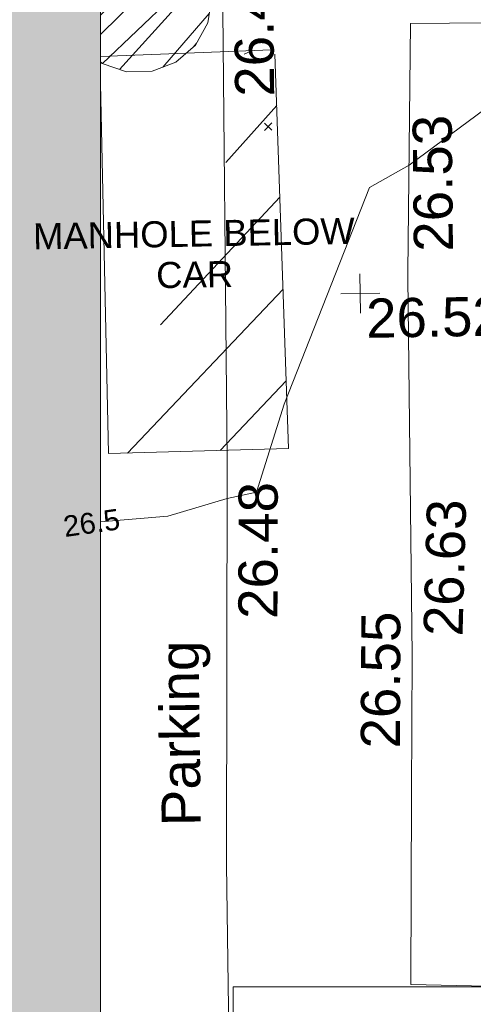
# Model space of a CAD drawing. Header units: millimetres. Extents: x -287732 to 520720, y -103372 to 287754.
# Tile 244 of 256: x 64509 to 68860, y 8956 to 18385. Entities that reach past the tile are written whole.
import ezdxf

# ---------------------------------------------------------------- set-up
doc = ezdxf.new("R2010")
doc.units = ezdxf.units.MM
doc.linetypes.add('IMPORT-HIDDEN2 _3_', pattern=[4762.5, 3175, -1587.5])
doc.linetypes.add('IMPORT-UG_ELEC_STREET LIGHTING_QLB2 _2_', pattern=[2700, 1500, -300.0000000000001, 0, -250, 150, -300.0000000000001, 0, -200])
for name, color, linetype, lineweight, true_color in [('00_UAV_FOOTPATH', 7, 'Continuous', 9, 0xa50000), ('00_UAV_LEVEL_SPOT', 7, 'Continuous', 9, 0x666666), ('00_UAV_PARKING', 4, 'Continuous', 9, 0x00ffff), ('01_DTM_CONTOUR_MNR', 7, 'Continuous', 9, 0xa5a552), ('01_DTM_CONTOUR_MNR_LABELS', 7, 'Continuous', 9, 0xa5a552), ('12333-PUM-2D-U-0001-C01 - Rev2_REVIT IMPORT_dwg', 7, 'Continuous', 9, 0x767676), ('A_RHA_Line', 7, 'Continuous', 9, 0x00a600), ('PUM-CHAMBER EXTENTS', 6, 'IMPORT-HIDDEN2 _3_', 9, 0xff00ff), ('PUM-UNABLE TO SURVEY', 190, 'Continuous', 9, 0x7f00ff)]:
    doc.layers.add(name, color=color, linetype=linetype, lineweight=lineweight, true_color=true_color)
for name, color, linetype, lineweight in [('00_UAV_SURFACE', 7, 'Continuous', 9), ('A_RHA_Detail', 7, 'Continuous', 9), ('A_RHA_Floor', 7, 'Continuous', 9), ('GEN-TEXT', 7, 'Continuous', 9)]:
    doc.layers.add(name, color=color, linetype=linetype, lineweight=lineweight)
doc.styles.add('Arial_1', font='arial.ttf', dxfattribs={"height": 250})
doc.styles.add('Swis721 Lt BT_1', font='swissl.ttf', dxfattribs={"height": 200})
doc.styles.add('Swis721 Lt BT_2', font='swissl.ttf', dxfattribs={"height": 375})

# ---------------------------------------------------------------- blocks, each defined once
blk = doc.blocks.new('12333-PUM-2D-U-0001-C01 - Rev2_REVIT IMPORT_dwg_UAV-2077255-Site Location Plan Proposed')
at = {"layer": '00_UAV_LEVEL_SPOT', "color": 254, "true_color": 0xcccccc, "flags": 128}
for points in [[(500.0000000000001, 0), (0, 0), (0, 500.0000000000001)], [(0, -500.0000000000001), (0, 0), (-500.0000000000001, 0)]]:
    blk.add_lwpolyline(points, dxfattribs=at)
blk = doc.blocks.new('12333-PUM-2D-U-0001-C01 - Rev2_REVIT IMPORT_dwg_MGS62954_T2_Galway_ITM_3d_Rev1-2077680-Site Location Plan Proposed')
at = {"layer": '00_UAV_FOOTPATH', "color": 254, "true_color": 0xcccccc, "flags": 128}
blk.add_lwpolyline([(533991124.7766573, 725572217.6446098), (533990590.1980003, 725572224.7465001), (533988136.5016251, 725572288.944215), (533987303.1980003, 725572310.7465003), (533984262.1980004, 725572356.7465), (533983137.4971417, 725572374.2274362), (533980273.1980002, 725572418.7465003), (533978138.7141423, 725572462.4655111), (533976416.1980003, 725572497.7465001), (533973481.1980001, 725572551.7465001), (533973139.8394305, 725572554.7489773), (533970525.1980001, 725572577.7465003), (533970459.0884671, 725570195.6251343), (533970457.6065003, 725570142.2255001), (533970435.6065002, 725566525.2255001), (533970407.7541481, 725565196.3306979), (533970369.6065001, 725563376.2255002), (533971387.9956939, 725563335.6001029)], dxfattribs=at)
at = {"layer": '00_UAV_PARKING', "color": 254, "true_color": 0xcccccc, "flags": 128}
blk.add_lwpolyline([(533968735.05467, 725573401.5320112), (533968696.6065001, 725568410.2255002), (533968696.4523576, 725568402.294346), (533968621.6065001, 725564551.2255001), (533968617.9209327, 725563405.0140471), (533968611.6065, 725561441.2255002)], dxfattribs=at)
at = {"layer": '01_DTM_CONTOUR_MNR', "color": 254, "true_color": 0xcccccc, "flags": 128}
blk.add_lwpolyline([(533967469.8062598, 725567856.0092281), (533968118.0332534, 725567899.8176979), (533968690.0000003, 725568060.0000002), (533968972.1390122, 725568115.9647456), (533969251.5623379, 725568952.1607072), (533970107.7597439, 725571012.409007), (533970490.0000002, 725571220.0000004), (533972370.0000001, 725572560.0000005), (533973160.2144932, 725573483.1445943), (533973759.2629704, 725573871.5912013), (533974850.0000002, 725574290.0000002), (533973058.0200253, 725574581.8986235), (533972801.1678881, 725574656.9525324), (533970593.8095239, 725575661.5734992), (533970564.0471379, 725575732.277536), (533970575.0000002, 725575825.0000004), (533970562.822978, 725575905.7774513), (533970567.7694612, 725575990.2544911), (533970587.6869149, 725576045.7042018), (533970603.5577551, 725576129.8620396), (533970617.2000957, 725576210.2930703), (533970620.9055062, 725576287.1804044), (533970585.7784045, 725576365.0852132), (533969781.3089985, 725577113.1946318)], dxfattribs=at)
at = {"xscale": 0.375, "yscale": 0.375, "zscale": 0.375}
blk.add_blockref('12333-PUM-2D-U-0001-C01 - Rev2_REVIT IMPORT_dwg_UAV-2077255-Site Location Plan Proposed', (533970000, 725570000), dxfattribs=at)
at = {"layer": '00_UAV_FOOTPATH', "color": 251, "true_color": 0x666666, "char_height": 375, "width": 1495.902363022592, "attachment_point": 1, "line_spacing_factor": 1.005061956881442, "style": 'Swis721 Lt BT_2'}
for s, insert, rotation in [('26.53', (533970521.1845819, 725570389.4092703), 89.58520624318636), ('26.55', (533969929.2702774, 725565644.2167461), 88.7993115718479)]:
    blk.add_mtext(s, dxfattribs=dict(at, insert=insert, rotation=rotation))
at = {"layer": '00_UAV_LEVEL_SPOT', "insert": (533970051.8765643, 725569949.1441548), "char_height": 375, "width": 1495.902363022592, "attachment_point": 1, "line_spacing_factor": 1.005061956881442, "style": 'Swis721 Lt BT_2'}
blk.add_mtext('26.52', dxfattribs=at)
at = {"layer": '00_UAV_PARKING', "color": 251, "true_color": 0x666666, "char_height": 375, "attachment_point": 1, "line_spacing_factor": 1.005061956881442, "style": 'Swis721 Lt BT_2'}
for s, insert, width, rotation in [('26.40', (533968832.9225905, 725571903.5341206), 1495.902363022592, 89.5586577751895), ('26.48', (533968776.7823598, 725566905.2878411), 1495.902363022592, 88.88659171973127), ('Parking', (533968006.959736, 725564930.7857432), 2037.276551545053, 89.71124799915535)]:
    blk.add_mtext(s, dxfattribs=dict(at, insert=insert, width=width, rotation=rotation))
at = {"layer": '00_UAV_SURFACE', "color": 251, "true_color": 0x666666, "insert": (533970548.159185, 725566714.0136933), "char_height": 375, "width": 1495.902363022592, "attachment_point": 1, "rotation": 87.45176248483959, "line_spacing_factor": 1.005061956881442, "style": 'Swis721 Lt BT_2'}
blk.add_mtext('26.63', dxfattribs=at)
at = {"layer": '01_DTM_CONTOUR_MNR_LABELS', "color": 251, "true_color": 0x666666, "insert": (533967372.9087117, 725567949.0338944), "char_height": 200, "width": 620.5117196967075, "attachment_point": 2, "rotation": 6.983617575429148, "line_spacing_factor": 1.005061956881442, "style": 'Swis721 Lt BT_1'}
blk.add_mtext('26.5', dxfattribs=at)
blk = doc.blocks.new('12333-PUM-2D-U-0001-C01 - Rev2_REVIT IMPORT_dwg-1620468-Site Location Plan Proposed')
at = {"layer": 'PUM-CHAMBER EXTENTS', "true_color": 0xffaaff}
h = blk.add_hatch(dxfattribs=at)
h.set_pattern_fill('FP_3', color=211, style=0, pattern_type=2)
h.set_pattern_definition([(45, (-533641079.65, -725615854.3560001), (-265.1650429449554, 265.1650429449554), []), (45, (-533640902.873, -725615854.3560001), (-265.1650429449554, 265.1650429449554), [])])
h.paths.add_polyline_path([(326714.4840119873, -43691.31622579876), (326960.6598727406, -43691.31622579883), (327191.9895125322, -43607.11912263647), (327380.5711626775, -43448.88032949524), (327503.6590930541, -43235.68578029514), (327546.4070827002, -42993.24988399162), (327503.6590930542, -42750.81398768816), (327380.3118385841, -42537.40183974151), (327191.9895125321, -42379.3806453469), (326960.6598727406, -42295.18354218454), (326714.4840119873, -42295.18354218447), (326488.2683238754, -42377.51931915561), (326468.0958372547, -43594.48351153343), (326483.1543721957, -43607.1191226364), (326702.0833553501, -43686.80275589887)])
at = {"layer": 'PUM-UNABLE TO SURVEY', "true_color": 0xffffd4}
h = blk.add_hatch(dxfattribs=at)
h.set_pattern_fill('FP_12', style=0, pattern_type=2)
h.set_pattern_definition([(45, (-533641079.65, -725615854.3560001), (-441.9417382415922, 441.9417382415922), [])])
h.paths.add_polyline_path([(327486.2405992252, -43538.50219628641), (327277.1270130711, -43535.68027730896), (327259.4069556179, -43550.5491709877), (327449.9243010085, -43540.43092925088)])
h.paths.add_polyline_path([(328092.7798743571, -43546.68724405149), (328110.350152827, -43505.35617861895), (327642.9225975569, -43540.61656825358)])
h.paths.add_polyline_path([(326478.3501528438, -47344.35617865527), (328206.3501528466, -47326.35617861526), (328142.3501528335, -43547.35617863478), (328091.7662228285, -43549.07168536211), (327619.7169810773, -44659.48653781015)])
h.paths.add_polyline_path([(309585.35015292, -44172.35617863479), (312328.3501529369, -43797.35617863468), (312393.1752969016, -43334.82625065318), (309787.8046947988, -43307.39784615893)])
h.paths.add_polyline_path([(307725.350152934, -43762.35617871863), (307835.9248455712, -43273.32765665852), (295233.1174567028, -43103.25692144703), (295185.5180985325, -43284.19489728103), (295072.2903490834, -43453.6521996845), (295243.5534919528, -43457.8306051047)])
h.paths.add_polyline_path([(294119.6921323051, -43430.4111129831), (294001.2953490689, -43238.49801812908), (293971.0063920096, -43086.22514828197), (287813.7425422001, -43010.99387663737), (287764.3501529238, -43275.35617863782), (294002.5302771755, -43427.55264780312)])
h.paths.add_polyline_path([(285829.3501528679, -42976.35617863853), (287815.2071889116, -43003.15466533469), (288485.350152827, -39416.35617869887), (286593.3501528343, -39066.35617872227), (285922.7966527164, -42498.11558385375)])
h.paths.add_polyline_path([(307835.9248455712, -43273.32765665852), (309792.0119898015, -43289.42277623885), (310569.3501528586, -39968.35617860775), (308707.350152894, -39419.35617860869), (307843.6282349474, -43239.25859452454)])
h.paths.add_polyline_path([(312393.1752969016, -43334.82625065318), (314493.898405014, -43361.79578534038), (314550.0545051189, -40144.61496499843), (312876.3501528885, -39887.35617871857)])
h.paths.add_polyline_path([(284750.5989070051, -42477.65479609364), (285640.3501528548, -38415.3561786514), (283840.3501529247, -38054.35617861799), (283045.3501528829, -42103.35617861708), (284019.0636704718, -42317.08430629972)])
at = {"layer": 'GEN-TEXT', "color": 253, "true_color": 0xaaaaaa}
for p, q in [((328030.5061350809, -44276.64751640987), (328101.2168132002, -44205.93683829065)), ((328101.2168132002, -44276.64751640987), (328030.5061350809, -44205.93683829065))]:
    blk.add_line(p, q, dxfattribs=at)
at = {"layer": 'PUM-CHAMBER EXTENTS', "color": 211, "linetype": 'Continuous', "true_color": 0xffaaff, "flags": 128}
blk.add_lwpolyline([(326467.0415761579, -43593.59888143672), (326483.1543721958, -43607.11912263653), (326714.4840119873, -43691.31622579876), (326960.6598727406, -43691.31622579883), (327191.9895125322, -43607.11912263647), (327380.5711626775, -43448.88032949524), (327503.6590930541, -43235.68578029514), (327546.4070827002, -42993.24988399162)], dxfattribs=at)
at = {"layer": 'PUM-UNABLE TO SURVEY', "color": 7, "true_color": 0xffffd4}
blk.add_line((328110.350152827, -43505.35617861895), (326467.9382107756, -43542.23071859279), dxfattribs=at)
at = {"layer": 'PUM-UNABLE TO SURVEY', "color": 7, "true_color": 0xffffd4, "flags": 128}
blk.add_lwpolyline([(326463.4352594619, -43800.20462658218), (326478.3501528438, -47344.35617865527), (328206.3501528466, -47326.35617861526), (328142.3501528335, -43547.35617863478)], dxfattribs=at)
blk.add_blockref('12333-PUM-2D-U-0001-C01 - Rev2_REVIT IMPORT_dwg_MGS62954_T2_Galway_ITM_3d_Rev1-2077680-Site Location Plan Proposed', (-533641079.6498471, -725615854.3561786))
at = {"layer": 'PUM-UNABLE TO SURVEY', "color": 51, "true_color": 0xffff7f, "insert": (327335.0489523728, -45127.48750479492), "char_height": 250, "width": 3682.086025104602, "attachment_point": 2, "line_spacing_factor": 0.9417779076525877, "style": 'Arial_1'}
blk.add_mtext('MANHOLE BELOW\\PCAR', dxfattribs=at)

msp = doc.modelspace()

# ---------------------------------------------------------------- hatches: boundary and pattern name
at = {"layer": 'A_RHA_Detail', "true_color": 0xff80c0}
h = msp.add_hatch(color=231, dxfattribs=at)
h.paths.add_polyline_path([(56188.28042545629, 24.99999962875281), (65283.05521156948, 24.99999962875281), (65283.05521156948, 22870.95558491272), (88583.301808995, 22870.95558491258), (88583.301808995, 36514.72878646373), (58436.48823028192, 36514.72878646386), (27815.30860791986, 49010.81821995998), (23668.6203268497, 30036.46950734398), (53307.6900862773, 23736.49074818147), (53307.6900862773, 14330.02375410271), (56155.84326007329, 14338.3166313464), (56184.85014944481, 1695.000547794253), (56184.85025759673, 205.5228286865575), (56084.50000007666, 200.5778279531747), (56084.50000007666, 24.99999962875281)])
h.paths.add_polyline_path([(24586.91955213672, 33847.40526666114), (24586.89580502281, 33847.41031426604), (24501.47018237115, 33847.41031426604)])
h.paths.add_polyline_path([(104690.1273206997, 36764.46481787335), (106330.8217241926, 36764.46481787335), (106330.8217241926, 43494.46481787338), (99600.82172419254, 43494.46481787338), (99600.82172419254, 36764.46481787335), (100733.7848329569, 36764.46481787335)])

# ---------------------------------------------------------------- linework, layer by layer
at = {"layer": 'A_RHA_Floor', "color": 254, "true_color": 0xdddddd}
for p, q in [((66558.05521156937, -63.68412166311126), (66558.05521156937, 9123.49999962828)), ((66558.05521156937, 9123.49999962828), (69400.3170370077, 9123.49999962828))]:
    msp.add_line(p, q, dxfattribs=at)
at = {"layer": 'A_RHA_Line', "color": 7}
msp.add_line((65283.05521156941, 24.9999996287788), (65283.05521156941, 22870.95558491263), dxfattribs=at)

# ---------------------------------------------------------------- block references
at = {"layer": '12333-PUM-2D-U-0001-C01 - Rev2_REVIT IMPORT_dwg', "color": 254, "linetype": 'IMPORT-UG_ELEC_STREET LIGHTING_QLB2 _2_', "true_color": 0xffd4d4, "rotation": 0.9999999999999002}
msp.add_blockref('12333-PUM-2D-U-0001-C01 - Rev2_REVIT IMPORT_dwg-1620468-Site Location Plan Proposed', (-261895.0770586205, 55869.5817132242), dxfattribs=at)

doc.saveas('drawing.dxf')
